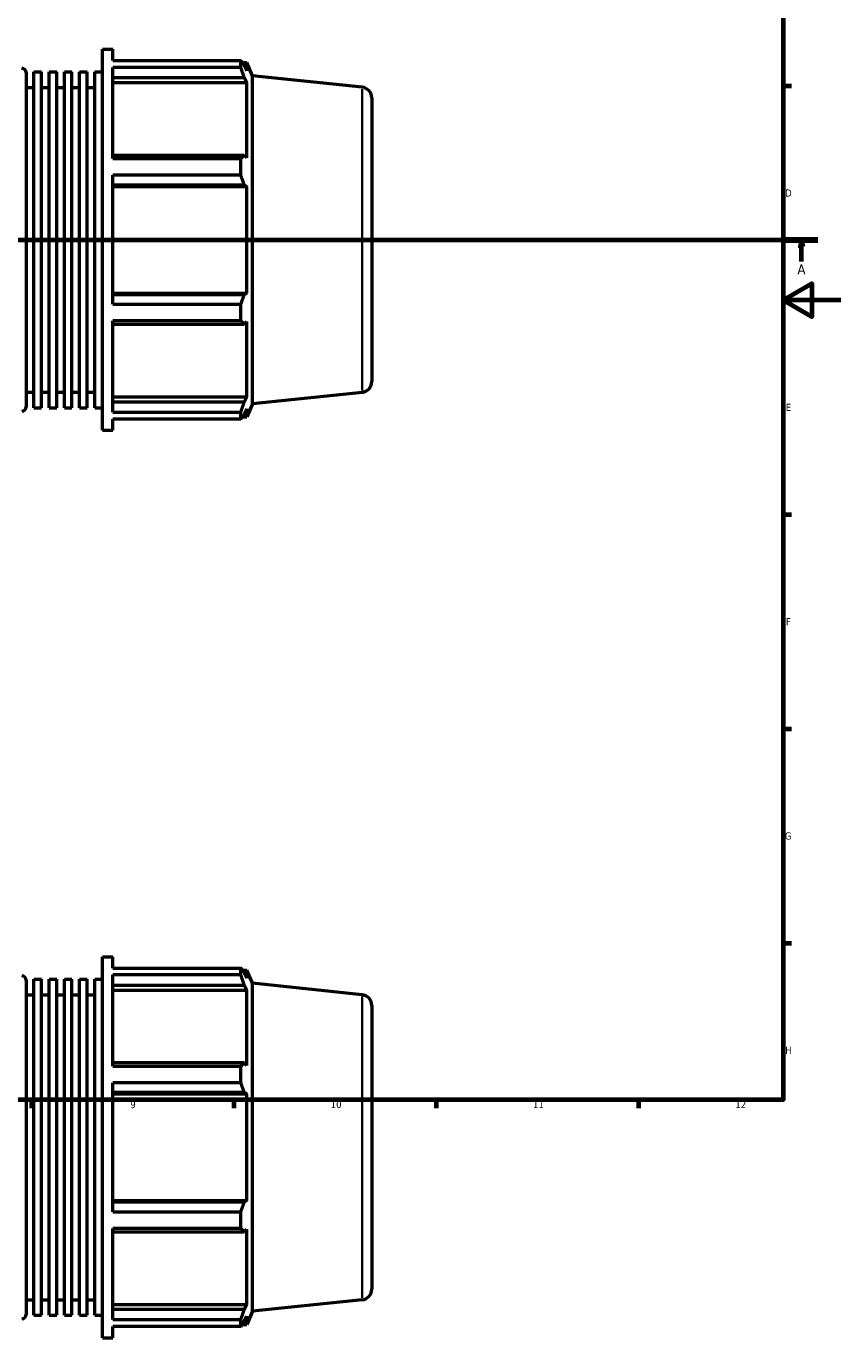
# Model space of a CAD drawing. Header units: millimetres. Extents: x -163 to 1385, y -62 to 968.
# Tile 4 of 8: x 559 to 841, y -62 to 392. Entities that reach past the tile are written whole.
import ezdxf

# ---------------------------------------------------------------- set-up
doc = ezdxf.new("R2010")
doc.units = ezdxf.units.MM
doc.linetypes.add('CHAIN', pattern=[0.7087, 0.4724, -0.0591, 0.1181, -0.0591])
for name, color, linetype, lineweight in [('Border (ISO)', 7, 'Continuous', 70), ('Section Line (ISO)', 7, 'CHAIN', 70), ('Visible (ISO)', 7, 'Continuous', 50), ('Visible Narrow (ISO)', 7, 'Continuous', 35)]:
    doc.layers.add(name, color=color, linetype=linetype, lineweight=lineweight)
doc.styles.add('Label Text (ISO)', font='tahoma.ttf')
doc.styles.add('Note Text (ISO)', font='tahoma.ttf')

# ---------------------------------------------------------------- blocks, each defined once
blk = doc.blocks.new('Borders Default Border')
at = {"layer": 'Border (ISO)'}
for p, q in [((821, 371.25), (823.9, 371.25)), ((821, 222.75), (823.9, 222.75)), ((821, 148.5), (823.9, 148.5)), ((821, 74.25), (823.9, 74.25)), ((560.67, 20), (560.67, 17.1)), ((630.75, 20), (630.75, 17.1)), ((700.83, 20), (700.83, 17.1)), ((770.92, 20), (770.92, 17.1))]:
    blk.add_line(p, q, dxfattribs=at)
at = {"layer": 'Border (ISO)', "flags": 128}
for points in [[(20, 20), (20, 574), (821, 574), (821, 20), (20, 20)], [(841, 297), (821, 297), (831, 302.77), (831, 291.23), (821, 297)]]:
    blk.add_lwpolyline(points, dxfattribs=at)
at = {"layer": 'Border (ISO)', "color": 232, "true_color": 0xca0064, "char_height": 2.5, "attachment_point": 7, "style": 'Note Text (ISO)'}
for s, insert in [('D', (821.73, 332.88)), ('E', (821.94, 258.63)), ('F', (822, 184.38)), ('G', (821.61, 110.08)), ('H', (821.74, 35.88)), ('9', (594.88, 17.05)), ('10', (664.29, 17.05)), ('11', (734.37, 17.1)), ('12', (804.46, 17.1))]:
    blk.add_mtext(s, dxfattribs=dict(at, insert=insert))
blk = doc.blocks.new('2dTransSection0')
at = {"layer": 'Section Line (ISO)', "linetype": 'CHAIN'}
blk.add_line((235.03, 317.93), (833.03, 317.93), dxfattribs=at)
at = {"layer": 'Section Line (ISO)', "linetype": 'Continuous', "lineweight": 140}
for p, q in [((235.03, 317.93), (246.2, 317.93)), ((821.86, 317.93), (833.03, 317.93))]:
    blk.add_line(p, q, dxfattribs=at)
at = {"layer": 'Section Line (ISO)', "linetype": 'Continuous'}
for p, q in [((240.61, 317.93), (240.11, 315.43)), ((240.11, 315.43), (241.11, 315.43)), ((240.61, 315.43), (240.61, 317.93)), ((241.11, 315.43), (240.61, 317.93)), ((240.61, 310.43), (240.61, 315.43)), ((827.45, 317.93), (826.95, 315.43)), ((826.95, 315.43), (827.95, 315.43)), ((827.45, 315.43), (827.45, 317.93)), ((827.95, 315.43), (827.45, 317.93)), ((827.45, 310.43), (827.45, 315.43))]:
    blk.add_line(p, q, dxfattribs=at)
at = {"layer": 'Section Line (ISO)', "linetype": 'Continuous', "flags": 128}
for points in [[(241.11, 315.43), (240.61, 317.93), (240.11, 315.43), (241.11, 315.43)], [(827.95, 315.43), (827.45, 317.93), (826.95, 315.43), (827.95, 315.43)]]:
    blk.add_lwpolyline(points, dxfattribs=at)
at = {"layer": 'Section Line (ISO)'}
for points in [[(241.11, 315.43), (240.61, 317.93), (240.11, 315.43), (241.11, 315.43)], [(827.95, 315.43), (827.45, 317.93), (826.95, 315.43), (827.95, 315.43)]]:
    blk.add_solid(points, dxfattribs=at)
at = {"layer": 'Section Line (ISO)', "char_height": 3.5, "attachment_point": 7, "style": 'Label Text (ISO)'}
for insert in [(239.13, 305.93), (825.96, 305.93)]:
    blk.add_mtext('A', dxfattribs=dict(at, insert=insert))

msp = doc.modelspace()

# ---------------------------------------------------------------- linework, layer by layer
at = {"layer": 'Visible (ISO)'}
for p, q in [((585.226, 251.927), (585.226, 383.927)), ((585.226, 383.927), (588.838, 383.927)), ((588.838, 380.029), (588.838, 383.927)), ((588.838, 380.029), (633.167, 380.029)), ((588.838, 346.037), (588.838, 377.642)), ((633.167, 377.642), (588.838, 377.642)), ((633.167, 377.642), (633.167, 380.029)), ((633.679, 379.307), (635.224, 379.307)), ((635.224, 376.467), (634.342, 378.355)), ((637.246, 374.767), (635.224, 379.307)), ((635.224, 376.467), (635.224, 379.307)), ((558.803, 375.827), (558.803, 260.027)), ((561.445, 259.715), (561.445, 376.139)), ((561.445, 376.139), (564.087, 376.139)), ((564.087, 259.715), (564.087, 376.139)), ((566.73, 259.715), (566.73, 376.139)), ((566.73, 376.139), (569.372, 376.139)), ((569.372, 259.715), (569.372, 376.139)), ((572.014, 259.715), (572.014, 376.139)), ((572.014, 376.139), (574.656, 376.139)), ((574.656, 259.715), (574.656, 376.139)), ((577.299, 259.715), (577.299, 376.139)), ((577.299, 376.139), (579.941, 376.139)), ((579.941, 259.715), (579.941, 376.139)), ((582.583, 259.715), (582.583, 376.139)), ((582.583, 376.139), (585.226, 376.139)), ((588.838, 374.128), (634.342, 374.128)), ((634.342, 374.128), (635.224, 372.372)), ((637.246, 261.088), (637.246, 374.767)), ((675.173, 370.78), (637.246, 374.767)), ((558.803, 370.727), (561.445, 370.727)), ((564.087, 370.727), (566.73, 370.727)), ((569.372, 370.727), (572.014, 370.727)), ((574.656, 370.727), (577.299, 370.727)), ((579.941, 370.727), (582.583, 370.727)), ((588.838, 372.372), (635.224, 372.372)), ((635.224, 346.27), (635.224, 372.372)), ((678.531, 367.051), (678.531, 268.804)), ((634.342, 347.184), (588.838, 347.184)), ((588.838, 346.037), (633.167, 346.037)), ((633.167, 340.275), (633.167, 346.037)), ((635.224, 346.27), (634.342, 347.184)), ((588.838, 295.579), (588.838, 340.275)), ((633.167, 340.275), (588.838, 340.275)), ((588.838, 336.98), (634.342, 336.98)), ((588.838, 336.385), (635.224, 336.385)), ((634.342, 336.98), (635.224, 336.385)), ((635.224, 299.47), (635.224, 336.385)), ((588.838, 299.47), (635.224, 299.47)), ((634.342, 298.875), (588.838, 298.875)), ((588.838, 295.579), (633.167, 295.579)), ((633.167, 289.818), (633.167, 295.579)), ((635.224, 299.47), (634.342, 298.875)), ((588.838, 258.213), (588.838, 289.818)), ((633.167, 289.818), (588.838, 289.818)), ((588.838, 288.671), (634.342, 288.671)), ((634.342, 288.671), (635.224, 289.585)), ((635.224, 263.483), (635.224, 289.585)), ((558.803, 265.127), (561.445, 265.127)), ((564.087, 265.127), (566.73, 265.127)), ((569.372, 265.127), (572.014, 265.127)), ((574.656, 265.127), (577.299, 265.127)), ((579.941, 265.127), (582.583, 265.127)), ((675.173, 265.074), (637.246, 261.088)), ((561.445, 259.715), (564.087, 259.715)), ((566.73, 259.715), (569.372, 259.715)), ((572.014, 259.715), (574.656, 259.715)), ((577.299, 259.715), (579.941, 259.715)), ((582.583, 259.715), (585.226, 259.715)), ((588.838, 263.483), (635.224, 263.483)), ((634.342, 261.726), (588.838, 261.726)), ((635.224, 263.483), (634.342, 261.726)), ((634.342, 257.5), (635.224, 259.388)), ((637.246, 261.088), (635.224, 256.547)), ((635.224, 256.547), (635.224, 259.388)), ((588.838, 258.213), (633.167, 258.213)), ((588.838, 251.927), (588.838, 255.826)), ((633.167, 255.826), (588.838, 255.826)), ((633.167, 255.826), (633.167, 258.213)), ((633.679, 256.547), (635.224, 256.547)), ((585.226, 251.927), (588.838, 251.927)), ((585.226, -62.471), (585.226, 69.529)), ((585.226, 69.529), (588.838, 69.529)), ((588.838, 65.63), (588.838, 69.529)), ((588.838, 65.63), (633.167, 65.63)), ((633.167, 63.243), (633.167, 65.63)), ((633.679, 64.909), (635.224, 64.909)), ((635.224, 62.068), (634.342, 63.956)), ((637.246, 60.368), (635.224, 64.909)), ((635.224, 62.068), (635.224, 64.909)), ((558.803, 61.429), (558.803, -54.371)), ((561.445, -54.683), (561.445, 61.741)), ((561.445, 61.741), (564.087, 61.741)), ((564.087, -54.683), (564.087, 61.741)), ((566.73, -54.683), (566.73, 61.741)), ((566.73, 61.741), (569.372, 61.741)), ((569.372, -54.683), (569.372, 61.741)), ((572.014, -54.683), (572.014, 61.741)), ((572.014, 61.741), (574.656, 61.741)), ((574.656, -54.683), (574.656, 61.741)), ((577.299, -54.683), (577.299, 61.741)), ((577.299, 61.741), (579.941, 61.741)), ((579.941, -54.683), (579.941, 61.741)), ((582.583, -54.683), (582.583, 61.741)), ((582.583, 61.741), (585.226, 61.741)), ((588.838, 31.639), (588.838, 63.243)), ((633.167, 63.243), (588.838, 63.243)), ((588.838, 59.73), (634.342, 59.73)), ((634.342, 59.73), (635.224, 57.974)), ((637.246, -53.311), (637.246, 60.368)), ((675.173, 56.382), (637.246, 60.368)), ((558.803, 56.329), (561.445, 56.329)), ((564.087, 56.329), (566.73, 56.329)), ((569.372, 56.329), (572.014, 56.329)), ((574.656, 56.329), (577.299, 56.329)), ((579.941, 56.329), (582.583, 56.329)), ((588.838, 57.974), (635.224, 57.974)), ((635.224, 31.871), (635.224, 57.974)), ((678.531, 52.652), (678.531, -45.595)), ((634.342, 32.785), (588.838, 32.785)), ((635.224, 31.871), (634.342, 32.785)), ((588.838, 31.639), (633.167, 31.639)), ((633.167, 25.877), (633.167, 31.639)), ((588.838, -18.819), (588.838, 25.877)), ((633.167, 25.877), (588.838, 25.877)), ((588.838, 22.582), (634.342, 22.582)), ((588.838, 21.986), (635.224, 21.986)), ((634.342, 22.582), (635.224, 21.986)), ((635.224, -14.929), (635.224, 21.986)), ((588.838, -14.929), (635.224, -14.929)), ((634.342, -15.524), (588.838, -15.524)), ((635.224, -14.929), (634.342, -15.524)), ((588.838, -18.819), (633.167, -18.819)), ((633.167, -24.581), (633.167, -18.819)), ((588.838, -56.186), (588.838, -24.581)), ((633.167, -24.581), (588.838, -24.581)), ((588.838, -25.728), (634.342, -25.728)), ((634.342, -25.728), (635.224, -24.813)), ((635.224, -50.916), (635.224, -24.813)), ((558.803, -49.271), (561.445, -49.271)), ((564.087, -49.271), (566.73, -49.271)), ((569.372, -49.271), (572.014, -49.271)), ((574.656, -49.271), (577.299, -49.271)), ((579.941, -49.271), (582.583, -49.271)), ((675.173, -49.324), (637.246, -53.311)), ((588.838, -50.916), (635.224, -50.916)), ((634.342, -52.672), (588.838, -52.672)), ((635.224, -50.916), (634.342, -52.672)), ((637.246, -53.311), (635.224, -57.851)), ((561.445, -54.683), (564.087, -54.683)), ((566.73, -54.683), (569.372, -54.683)), ((572.014, -54.683), (574.656, -54.683)), ((577.299, -54.683), (579.941, -54.683)), ((582.583, -54.683), (585.226, -54.683)), ((588.838, -56.186), (633.167, -56.186)), ((588.838, -62.471), (588.838, -58.572)), ((633.167, -58.572), (588.838, -58.572)), ((633.167, -58.572), (633.167, -56.186)), ((633.679, -57.851), (635.224, -57.851)), ((634.342, -56.899), (635.224, -55.01)), ((635.224, -57.851), (635.224, -55.01)), ((585.226, -62.471), (588.838, -62.471))]:
    msp.add_line(p, q, dxfattribs=at)
for centre, radius, start, end in [((557.303, 375.827), 1.5, 0, 90), ((674.781, 367.051), 3.75, 0, 84), ((674.781, 268.804), 3.75, 276, 0), ((557.303, 260.027), 1.5, 270, 0), ((557.303, 61.429), 1.5, 0, 90), ((674.781, 52.652), 3.75, 0, 84), ((674.781, -45.595), 3.75, 276, 0), ((557.303, -54.371), 1.5, 270, 0)]:
    msp.add_arc(centre, radius, start, end, dxfattribs=at)
for points, weights in [([(633.167, 380.029), (633.778, 379.175), (634.342, 378.355)], [1, 1.00159474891, 1.00237310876]), ([(634.342, 374.128), (633.778, 375.849), (633.167, 377.642)], [1.00237310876, 1.00159474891, 1]), ([(633.167, 346.037), (633.778, 346.622), (634.342, 347.184)], [1, 1.00159474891, 1.00237310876]), ([(634.342, 336.98), (633.778, 338.594), (633.167, 340.275)], [1.00237310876, 1.00159474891, 1]), ([(633.167, 295.579), (633.778, 297.261), (634.342, 298.875)], [1, 1.00159474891, 1.00237310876]), ([(634.342, 288.671), (633.778, 289.233), (633.167, 289.818)], [1.00237310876, 1.00159474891, 1]), ([(633.167, 258.213), (633.778, 260.005), (634.342, 261.726)], [1, 1.00159474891, 1.00237310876]), ([(634.342, 257.5), (633.778, 256.68), (633.167, 255.826)], [1.00237310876, 1.00159474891, 1]), ([(633.167, 65.63), (633.778, 64.776), (634.342, 63.956)], [1, 1.00159474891, 1.00237310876]), ([(634.342, 59.73), (633.778, 61.451), (633.167, 63.243)], [1.00237310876, 1.00159474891, 1]), ([(633.167, 31.639), (633.778, 32.224), (634.342, 32.785)], [1, 1.00159474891, 1.00237310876]), ([(634.342, 22.582), (633.778, 24.196), (633.167, 25.877)], [1.00237310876, 1.00159474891, 1]), ([(633.167, -18.819), (633.778, -17.138), (634.342, -15.524)], [1, 1.00159474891, 1.00237310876]), ([(634.342, -25.728), (633.778, -25.166), (633.167, -24.581)], [1.00237310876, 1.00159474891, 1]), ([(633.167, -56.186), (633.778, -54.393), (634.342, -52.672)], [1, 1.00159474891, 1.00237310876]), ([(634.342, -56.899), (633.778, -57.719), (633.167, -58.572)], [1.00237310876, 1.00159474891, 1])]:
    msp.add_rational_spline(points, weights, degree=2, dxfattribs=at)
at = {"layer": 'Visible Narrow (ISO)'}
for p, q in [((675.173, 265.725), (675.173, 370.13)), ((675.173, -48.673), (675.173, 55.731))]:
    msp.add_line(p, q, dxfattribs=at)

# ---------------------------------------------------------------- block references
msp.add_blockref('Borders Default Border', (0, 0))
at = {"layer": 'Section Line (ISO)'}
msp.add_blockref('2dTransSection0', (0, 0), dxfattribs=at)

doc.saveas('drawing.dxf')
